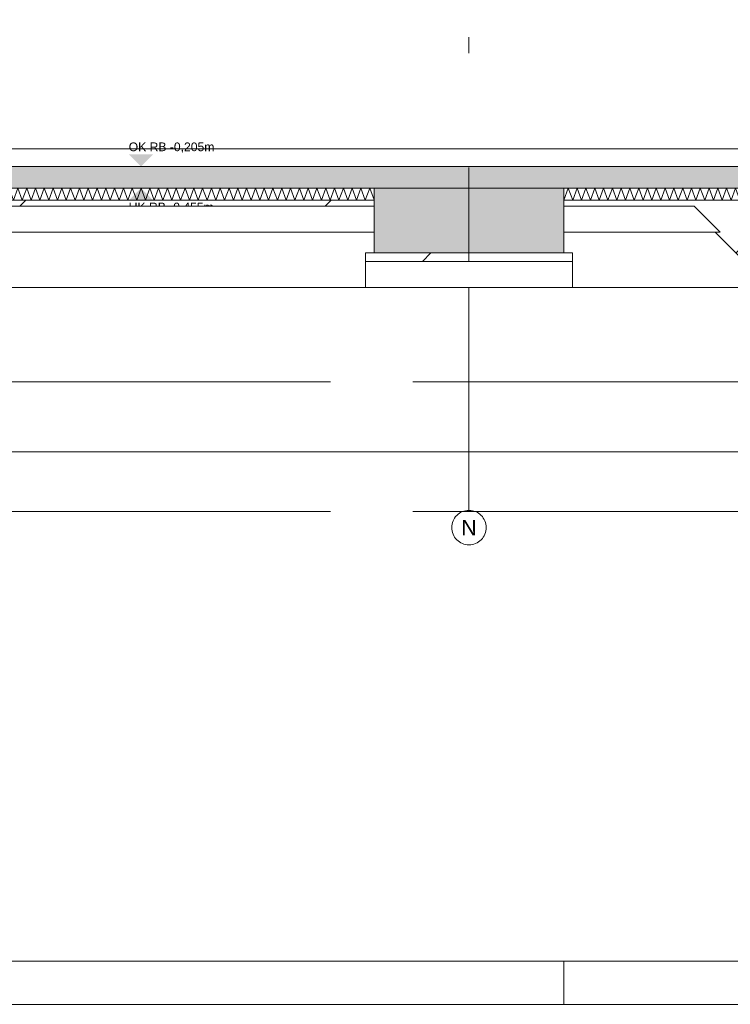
# Model space of a CAD drawing. Header units: metres. Extents: x -3716 to 31, y -1854 to 706.
# Tile 41 of 237: x -1710 to -1608, y -345 to -203. Entities that reach past the tile are written whole.
import ezdxf

# ---------------------------------------------------------------- set-up
doc = ezdxf.new("R2010")
doc.units = ezdxf.units.M
doc.header["$LTSCALE"] = 1.25
doc.header["$PDMODE"] = 1
doc.header["$PDSIZE"] = -2
doc.linetypes.add('ISO-02 Strichlinie', pattern=[3.81, 3.048, -0.762])
doc.linetypes.add('Linienart-53', pattern=[5.291531, 3.175, -1.058062, 0.352704, -0.705764])
doc.layers.get('0').update_dxf_attribs({"lineweight": 25})
for name, color, linetype, lineweight, true_color in [('00 -Bauelemente -Dämmung innen', 7, 'Continuous', 9, 0xff7fe6), ('30 -35 Decken- 0 Decken', 7, 'Continuous', 35, 0x00ee00), ('70 -72 Beschriftung- 1 Beschriftung allgemein', 7, 'Continuous', 9, 0xff6633), ('70 -76 Bemaßung- 2 Allgemein', 7, 'Continuous', 5, 0x6666cc)]:
    doc.layers.add(name, color=color, linetype=linetype, lineweight=lineweight, true_color=true_color)
for name, color, linetype, lineweight in [('70 -71 Achsen- 1 Gebäudeachsen', 7, 'Linienart-53', 18), ('70 -74 Zeichnungsblatt- 4 Plankopf Linie', 7, 'Continuous', 13), ('Keine', 7, 'Continuous', 9)]:
    doc.layers.add(name, color=color, linetype=linetype, lineweight=lineweight)
doc.styles.add('Arial', font='arial.ttf')
doc.dimstyles.new('SIA_DIN1356', dxfattribs={"dimtxt": 1.258608, "dimasz": 2.80603, "dimexe": 2.5, "dimexo": 3.75, "dimgap": 0.625, "dimtad": 1, "dimdec": 3, "dimtxsty": 'Arial', "dimblk": 'VW_SLASH-1', "dimblk1": 'VW_SLASH-1', "dimblk2": 'VW_SLASH-1', "dimcen": 0, "dimdle": 2.5, "dimadec": 3, "dimazin": 0, "dimtfac": 1, "dimtdec": 3, "dimtix": 1, "dimtmove": 0, "dimatfit": 0, "dimldrblk": 'VW_FILLEDARROW-1', "dimfxl": 1, "dimfrac": 2, "dimtolj": 1, "dimarcsym": 0})
pattern_1 = [(-135, (0, 0), (0.883883, -0.883883), [2.12132, -1.414214])]
pattern_2 = [(19.983, (0, 0), (3.0513, -2.96883), [0.19305, -3.66798]), (-13.8697, (0.1815, 0.066), (3.0513, -2.96883), [0.34402, -6.53646]), (-44.2152, (0.5155, -0.0165), (-0.57727, -4.28831), [0.21286, -4.04441]), (-97.6668, (0.668, -0.165), (-3.62857, -1.31948), [0.21635, -4.11064]), (-160.017, (0.639, -0.3794), (-6.67987, 1.64935), [0.19305, -3.66798]), (166.1303, (0.4577, -0.4453), (-9.73117, 4.61818), [0.34402, -6.53646]), (135.7848, (0.1237, -0.363), (0.57727, 4.28831), [0.21286, -4.04441]), (82.3332, (-0.029, -0.2145), (3.62857, 1.31948), [0.21635, -4.11064]), (-110.556, (-1.1957, 1.773), (4.232, -2.40967), [0.17615, -4.14553]), (-67.1952, (-1.2576, 1.608), (4.23201, -2.40967), [0.28547, -6.7182]), (-29.657, (-1.147, 1.345), (5.74945, 1.63685), [0.1985, -4.67145]), (15.8914, (-0.9746, 1.2468), (1.51744, 4.04652), [0.24366, -5.73426]), (69.444, (-0.74, 1.3135), (-4.232, 2.40967), [0.17615, -4.14553]), (112.8048, (-0.6783, 1.4784), (-1.517445, -4.04652), [0.28547, -6.7182]), (150.343, (-0.789, 1.7415), (-1.51744, -4.04652), [0.1985, -4.67145]), (-164.1086, (-0.9614, 1.8398), (-4.23201, 2.40967), [0.24366, -5.73426]), (-136.779, (0.742, -1.897), (2.8039, -7.00974), [0.18786, -9.2051]), (-68.199, (0.605, -2.025), (9.6487, -0.5773), [0.151, -7.39873]), (-3.424, (0.6614, -2.166), (6.8448, 6.43247), [0.1933, -9.47264]), (43.221, (0.8544, -2.177), (-2.8039, 7.00974), [0.18786, -9.2051]), (111.801, (0.991, -2.0485), (-9.6487, 0.5773), [0.151, -7.39873]), (176.576, (0.935, -1.908), (-6.8448, -6.43247), [0.1933, -9.47264]), (142.0458, (-1.1546, -1.1546), (-0.65974, -4.04091), [0.26147, -4.96791]), (80.7274, (-1.3606, -0.994), (-4.78312, -0.82468), [0.20472, -3.88969]), (41.7948, (-1.3278, -0.7917), (-4.783117, -0.824675), [0.36503, -6.93556]), (9.7824, (-1.0555, -0.5485), (-4.12338, 3.21623), [0.24268, -4.611]), (-37.9542, (-0.8165, -0.5072), (0.65974, 4.04091), [0.26147, -4.96791]), (-99.2726, (-0.6102, -0.668), (5.44286, 4.86558), [0.40944, -3.68497]), (-170.2176, (-0.6763, -1.072), (4.12338, -3.21623), [0.48537, -4.36832])]

# ---------------------------------------------------------------- blocks, each defined once
blk = doc.blocks.new('Plankopf')
at = {"layer": '70 -74 Zeichnungsblatt- 4 Plankopf Linie', "color": 7, "linetype": 'ISO-02 Strichlinie', "lineweight": 5, "transparency": 33554687}
blk.add_line((-0.2625, -0.4205), (-0.2625, -0.4155), dxfattribs=at)
at = {"layer": '70 -74 Zeichnungsblatt- 4 Plankopf Linie', "transparency": 33554687, "flags": 128}
for points in [[(-1.0675, 0.4205), (1.0675, 0.4205), (1.0675, -0.4205), (-1.0675, -0.4205)], [(-1.0475, -0.4155), (-1.0475, 0.4155), (1.0625, 0.4155), (1.0625, -0.4155)]]:
    blk.add_lwpolyline(points, close=True, dxfattribs=at)
at = {"layer": '70 -74 Zeichnungsblatt- 4 Plankopf Linie', "color": 0, "flags": 1}
for tag in ['AR_Genehmigt_-_Datum', 'Auto_Generate_Page_Number', 'Auto_Total_Num_Sheets', 'Architekt', 'Architekt_Zusatz_-1-', 'Current_Plot_Date', 'Scale', 'Sheet_Number', 'Sheet_Title', 'Teil', 'Gewerk', 'Total_Num_Sheets', 'Tragwerksplanung', 'Tragwerksplanung_Zusatz_-1-', 'Geschäftszeichen', 'Zone', 'Zone', 'Zone', 'Zone', 'Zone', 'Status', 'TGA', 'TGA_Zusatz_-1-', 'Zone', 'Number', 'Publish_Date', 'Number', 'Publish_Date', 'Number', 'Publish_Date', 'Number', 'Publish_Date', 'Number', 'Publish_Date', 'Planungsgrundlagen', 'Plot_Date_Format', 'BH_Genehmigt_-_Datum', 'Papiermaße', 'Ebene', 'Page_Number', 'Plannummer_Fachplaner', 'File_Name', 'File_Name_Include_Path', 'Projektname_Zusatz', 'Landschaftsarchitekt', 'Landschaftsarchitekten_Zusatz-1-', 'Höhe_üNHN', 'Leistungsphase', 'Number', 'Publish_Date', 'Recipients', 'Recipients', 'Recipients', 'Recipients', 'Recipients', 'Project_Date', 'Project_ID', 'Project_Name', 'Recipients', 'Date', 'Note', 'Date', 'Note', 'Date', 'Note', 'Date', 'Note', 'Date', 'Note', 'Format', 'Date', 'Date', 'Note']:
    blk.add_attdef(tag, (-1.0675, -0.4205), '', height=0.00018, dxfattribs=at)
blk = doc.blocks.new('Gruppe-951')
at = {"color": 255, "linetype": 'Continuous', "lineweight": 5}
blk.add_wipeout([(-105.921, 35.976), (-101.946, 35.976), (-101.746, 36.116), (-105.921, 36.116)], dxfattribs=at).dxf.layer = '00 -Bauelemente -Dämmung innen'
blk = doc.blocks.new('Gruppe-952')
at = {"layer": '00 -Bauelemente -Dämmung innen', "color": 7, "transparency": 33554687, "flags": 128}
for points in [[(-105.921, 35.976), (-105.87, 36.116), (-105.819, 35.976), (-105.768, 36.116), (-105.717, 35.976), (-105.666, 36.116), (-105.615, 35.976), (-105.564, 36.116), (-105.513, 35.976), (-105.462, 36.116), (-105.411, 35.976), (-105.36, 36.116), (-105.31, 35.976), (-105.259, 36.116), (-105.208, 35.976), (-105.157, 36.116), (-105.106, 35.976), (-105.055, 36.116), (-105.004, 35.976), (-104.953, 36.116), (-104.902, 35.976), (-104.851, 36.116), (-104.8, 35.976), (-104.749, 36.116), (-104.698, 35.976), (-104.647, 36.116), (-104.596, 35.976), (-104.545, 36.116), (-104.494, 35.976), (-104.443, 36.116), (-104.392, 35.976), (-104.341, 36.116), (-104.29, 35.976), (-104.239, 36.116), (-104.189, 35.976), (-104.138, 36.116), (-104.087, 35.976), (-104.036, 36.116), (-103.985, 35.976), (-103.934, 36.116), (-103.883, 35.976), (-103.832, 36.116), (-103.781, 35.976), (-103.73, 36.116), (-103.679, 35.976), (-103.628, 36.116), (-103.577, 35.976), (-103.526, 36.116), (-103.475, 35.976), (-103.424, 36.116), (-103.373, 35.976), (-103.322, 36.116), (-103.271, 35.976), (-103.22, 36.116), (-103.169, 35.976), (-103.118, 36.116), (-103.067, 35.976), (-103.017, 36.116), (-102.966, 35.976), (-102.915, 36.116), (-102.864, 35.976), (-102.813, 36.116), (-102.762, 35.976), (-102.711, 36.116), (-102.66, 35.976), (-102.609, 36.116), (-102.558, 35.976), (-102.507, 36.116), (-102.456, 35.976), (-102.405, 36.116), (-102.354, 35.976), (-102.303, 36.116), (-102.252, 35.976), (-102.201, 36.116), (-102.15, 35.976), (-102.099, 36.116), (-102.048, 35.976), (-101.997, 36.116), (-101.946, 35.976), (-101.895, 36.116), (-101.865, 36.033)], [(-101.81, 36.072), (-101.794, 36.116), (-101.784, 36.09)]]:
    blk.add_lwpolyline(points, dxfattribs=at)
blk = doc.blocks.new('Gruppe-953')
at = {"layer": '00 -Bauelemente -Dämmung innen', "color": 7, "linetype": 'Continuous', "lineweight": 9, "transparency": 33554687}
blk.add_line((-101.746, 36.116), (-105.921, 36.116), dxfattribs=at)
blk = doc.blocks.new('Gruppe-954')
at = {"layer": '00 -Bauelemente -Dämmung innen', "color": 7, "linetype": 'Continuous', "lineweight": 9, "transparency": 33554687}
blk.add_line((-105.921, 35.976), (-101.946, 35.976), dxfattribs=at)
blk = doc.blocks.new('Gruppe-955')
at = {"layer": '00 -Bauelemente -Dämmung innen', "color": 7, "transparency": 33554687}
for name in ['Gruppe-953', 'Gruppe-954']:
    blk.add_blockref(name, (0, 0), dxfattribs=at)
blk = doc.blocks.new('Gruppe-956')
at = {"layer": '00 -Bauelemente -Dämmung innen', "color": 7}
blk.add_blockref('Gruppe-951', (0, 0), dxfattribs=at)
at = {"layer": '00 -Bauelemente -Dämmung innen', "color": 7, "transparency": 33554687}
for name in ['Gruppe-952', 'Gruppe-955']:
    blk.add_blockref(name, (0, 0), dxfattribs=at)
blk = doc.blocks.new('Gruppe-957')
at = {"layer": '00 -Bauelemente -Dämmung innen', "color": 7, "transparency": 33554687}
blk.add_blockref('Gruppe-956', (0, 0), dxfattribs=at)
at = {"layer": '00 -Bauelemente -Dämmung innen', "color": 0, "flags": 1}
for tag in ['IFC_UUID', 'instanceID', 'prm0_name', 'prm0_type', 'prm0_value', 'prm1_name', 'prm1_type', 'prm1_value', 'prm2_name', 'prm2_type', 'prm2_value', 'prm3_name', 'prm3_type', 'prm3_value', 'prm4_name', 'prm4_type', 'prm4_value', 'prm5_name', 'prm5_type', 'prm5_value', 'prm6_name', 'prm6_type', 'prm6_value']:
    blk.add_attdef(tag, (-105.921, 35.976), '', height=0.00018, dxfattribs=at)
blk = doc.blocks.new('Gruppe-965')
at = {"color": 255, "linetype": 'Continuous', "lineweight": 5}
blk.add_wipeout([(-113.521, 35.976), (-108.121, 35.976), (-108.121, 36.116), (-113.521, 36.116)], dxfattribs=at).dxf.layer = '00 -Bauelemente -Dämmung innen'
blk = doc.blocks.new('Gruppe-966')
at = {"layer": '00 -Bauelemente -Dämmung innen', "color": 7, "transparency": 33554687, "flags": 128}
blk.add_lwpolyline([(-113.521, 35.976), (-113.47, 36.116), (-113.419, 35.976), (-113.368, 36.116), (-113.317, 35.976), (-113.266, 36.116), (-113.215, 35.976), (-113.164, 36.116), (-113.113, 35.976), (-113.062, 36.116), (-113.011, 35.976), (-112.96, 36.116), (-112.91, 35.976), (-112.859, 36.116), (-112.808, 35.976), (-112.757, 36.116), (-112.706, 35.976), (-112.655, 36.116), (-112.604, 35.976), (-112.553, 36.116), (-112.502, 35.976), (-112.451, 36.116), (-112.4, 35.976), (-112.349, 36.116), (-112.298, 35.976), (-112.247, 36.116), (-112.196, 35.976), (-112.145, 36.116), (-112.094, 35.976), (-112.043, 36.116), (-111.992, 35.976), (-111.941, 36.116), (-111.89, 35.976), (-111.839, 36.116), (-111.789, 35.976), (-111.738, 36.116), (-111.687, 35.976), (-111.636, 36.116), (-111.585, 35.976), (-111.534, 36.116), (-111.483, 35.976), (-111.432, 36.116), (-111.381, 35.976), (-111.33, 36.116), (-111.279, 35.976), (-111.228, 36.116), (-111.177, 35.976), (-111.126, 36.116), (-111.075, 35.976), (-111.024, 36.116), (-110.973, 35.976), (-110.922, 36.116), (-110.871, 35.976), (-110.82, 36.116), (-110.769, 35.976), (-110.718, 36.116), (-110.667, 35.976), (-110.617, 36.116), (-110.566, 35.976), (-110.515, 36.116), (-110.464, 35.976), (-110.413, 36.116), (-110.362, 35.976), (-110.311, 36.116), (-110.26, 35.976), (-110.209, 36.116), (-110.158, 35.976), (-110.107, 36.116), (-110.056, 35.976), (-110.005, 36.116), (-109.954, 35.976), (-109.903, 36.116), (-109.852, 35.976), (-109.801, 36.116), (-109.75, 35.976), (-109.699, 36.116), (-109.648, 35.976), (-109.597, 36.116), (-109.546, 35.976), (-109.495, 36.116), (-109.445, 35.976), (-109.394, 36.116), (-109.343, 35.976), (-109.292, 36.116), (-109.241, 35.976), (-109.19, 36.116), (-109.139, 35.976), (-109.088, 36.116), (-109.037, 35.976), (-108.986, 36.116), (-108.935, 35.976), (-108.884, 36.116), (-108.833, 35.976), (-108.782, 36.116), (-108.731, 35.976), (-108.68, 36.116), (-108.629, 35.976), (-108.578, 36.116), (-108.527, 35.976), (-108.476, 36.116), (-108.425, 35.976), (-108.374, 36.116), (-108.324, 35.976), (-108.273, 36.116), (-108.222, 35.976), (-108.171, 36.116), (-108.121, 35.98)], dxfattribs=at)
blk = doc.blocks.new('Gruppe-967')
at = {"layer": '00 -Bauelemente -Dämmung innen', "color": 7, "linetype": 'Continuous', "lineweight": 9, "transparency": 33554687}
blk.add_line((-108.121, 36.116), (-113.521, 36.116), dxfattribs=at)
blk = doc.blocks.new('Gruppe-968')
at = {"layer": '00 -Bauelemente -Dämmung innen', "color": 7, "linetype": 'Continuous', "lineweight": 9, "transparency": 33554687}
blk.add_line((-113.521, 35.976), (-108.121, 35.976), dxfattribs=at)
blk = doc.blocks.new('Gruppe-969')
at = {"layer": '00 -Bauelemente -Dämmung innen', "color": 7, "transparency": 33554687}
for name in ['Gruppe-967', 'Gruppe-968']:
    blk.add_blockref(name, (0, 0), dxfattribs=at)
blk = doc.blocks.new('Gruppe-970')
at = {"layer": '00 -Bauelemente -Dämmung innen', "color": 7}
blk.add_blockref('Gruppe-965', (0, 0), dxfattribs=at)
at = {"layer": '00 -Bauelemente -Dämmung innen', "color": 7, "transparency": 33554687}
for name in ['Gruppe-966', 'Gruppe-969']:
    blk.add_blockref(name, (0, 0), dxfattribs=at)
blk = doc.blocks.new('Gruppe-971')
at = {"layer": '00 -Bauelemente -Dämmung innen', "color": 7, "transparency": 33554687}
blk.add_blockref('Gruppe-970', (0, 0), dxfattribs=at)
at = {"layer": '00 -Bauelemente -Dämmung innen', "color": 0, "flags": 1}
for tag in ['IFC_UUID', 'instanceID', 'prm0_name', 'prm0_type', 'prm0_value', 'prm1_name', 'prm1_type', 'prm1_value', 'prm2_name', 'prm2_type', 'prm2_value', 'prm3_name', 'prm3_type', 'prm3_value', 'prm4_name', 'prm4_type', 'prm4_value', 'prm5_name', 'prm5_type', 'prm5_value', 'prm6_name', 'prm6_type', 'prm6_value']:
    blk.add_attdef(tag, (-113.521, 35.976), '', height=0.00018, dxfattribs=at)
blk = doc.blocks.new('Gruppe-1101')
at = {"layer": '70 -71 Achsen- 1 Gebäudeachsen', "transparency": 33554687}
blk.add_line((-107.021, 32.385), (-107.021, 37.864), dxfattribs=at)
at = {"color": 255, "transparency": 33554687}
blk.add_wipeout([(-107.021, 31.985), (-107.041, 31.986), (-107.06, 31.989), (-107.079, 31.994), (-107.098, 32), (-107.115, 32.009), (-107.132, 32.019), (-107.148, 32.031), (-107.162, 32.044), (-107.176, 32.058), (-107.187, 32.074), (-107.197, 32.091), (-107.206, 32.109), (-107.212, 32.127), (-107.217, 32.146), (-107.22, 32.166), (-107.221, 32.185), (-107.22, 32.205), (-107.217, 32.224), (-107.212, 32.243), (-107.206, 32.262), (-107.197, 32.28), (-107.187, 32.296), (-107.176, 32.312), (-107.162, 32.327), (-107.148, 32.34), (-107.132, 32.352), (-107.115, 32.362), (-107.098, 32.37), (-107.079, 32.377), (-107.06, 32.381), (-107.041, 32.384), (-107.021, 32.385), (-107.001, 32.384), (-106.982, 32.381), (-106.963, 32.377), (-106.944, 32.37), (-106.927, 32.362), (-106.91, 32.352), (-106.894, 32.34), (-106.88, 32.327), (-106.866, 32.312), (-106.855, 32.296), (-106.845, 32.28), (-106.836, 32.262), (-106.83, 32.243), (-106.825, 32.224), (-106.822, 32.205), (-106.821, 32.185), (-106.822, 32.166), (-106.825, 32.146), (-106.83, 32.127), (-106.836, 32.109), (-106.845, 32.091), (-106.855, 32.074), (-106.866, 32.058), (-106.88, 32.044), (-106.894, 32.031), (-106.91, 32.019), (-106.927, 32.009), (-106.944, 32), (-106.963, 31.994), (-106.982, 31.989), (-107.001, 31.986)], dxfattribs=at).dxf.layer = 'Keine'
at = {"layer": 'Keine', "transparency": 33554687, "flags": 128}
blk.add_lwpolyline([(-107.021, 31.985), (-107.041, 31.986), (-107.06, 31.989), (-107.079, 31.994), (-107.098, 32), (-107.115, 32.009), (-107.132, 32.019), (-107.148, 32.031), (-107.162, 32.044), (-107.176, 32.058), (-107.187, 32.074), (-107.197, 32.091), (-107.206, 32.109), (-107.212, 32.127), (-107.217, 32.146), (-107.22, 32.166), (-107.221, 32.185), (-107.22, 32.205), (-107.217, 32.224), (-107.212, 32.243), (-107.206, 32.262), (-107.197, 32.28), (-107.187, 32.296), (-107.176, 32.312), (-107.162, 32.327), (-107.148, 32.34), (-107.132, 32.352), (-107.115, 32.362), (-107.098, 32.37), (-107.079, 32.377), (-107.06, 32.381), (-107.041, 32.384), (-107.021, 32.385), (-107.001, 32.384), (-106.982, 32.381), (-106.963, 32.377), (-106.944, 32.37), (-106.927, 32.362), (-106.91, 32.352), (-106.894, 32.34), (-106.88, 32.327), (-106.866, 32.312), (-106.855, 32.296), (-106.845, 32.28), (-106.836, 32.262), (-106.83, 32.243), (-106.825, 32.224), (-106.822, 32.205), (-106.821, 32.185), (-106.822, 32.166), (-106.825, 32.146), (-106.83, 32.127), (-106.836, 32.109), (-106.845, 32.091), (-106.855, 32.074), (-106.866, 32.058), (-106.88, 32.044), (-106.894, 32.031), (-106.91, 32.019), (-106.927, 32.009), (-106.944, 32), (-106.963, 31.994), (-106.982, 31.989), (-107.001, 31.986)], close=True, dxfattribs=at)
at = {"layer": 'Keine', "transparency": 33554687, "insert": (-107.021, 32.185), "char_height": 0.176, "attachment_point": 5, "line_spacing_factor": 0.970891, "style": 'Arial'}
blk.add_mtext('N', dxfattribs=at)
blk = doc.blocks.new('Gruppe-1105')
at = {"color": 255, "linetype": 'Continuous', "lineweight": 9}
for points in [[(-162.29599996, 36.57119107), (-101.34599996, 36.57119107), (-101.34599996, 36.36619107), (-162.29599996, 36.36619107)], [(-113.52099996, 35.97619107), (-108.12099996, 35.97619107), (-108.12099996, 35.90619107), (-113.52099996, 35.90619107)], [(-101.94599996, 35.27119107), (-102.29599996, 35.27119107), (-102.29599996, 33.93119107), (-98.62099996, 33.93119107), (-98.62099996, 35.27119107), (-98.62099996, 35.97619107), (-94.92099996, 35.97619107), (-94.92099996, 35.90619107), (-96.44599996, 35.90619107), (-98.52099996, 33.83119107), (-102.39599996, 33.83119107), (-104.47099996, 35.90619107), (-105.92099996, 35.90619107), (-105.92099996, 35.97619107), (-101.94599996, 35.97619107)]]:
    blk.add_wipeout(points, dxfattribs=at).dxf.layer = '30 -35 Decken- 0 Decken'
at = {"layer": '30 -35 Decken- 0 Decken', "linetype": 'Continuous', "lineweight": 9}
h = blk.add_hatch(dxfattribs=at)
h.set_pattern_fill('5_Beton unbewehrt', style=0, pattern_type=2)
h.set_pattern_definition(pattern_1)
h.paths.add_polyline_path([(-113.52099996, 35.97619107), (-108.12099996, 35.97619107), (-108.12099996, 35.90619107), (-113.52099996, 35.90619107)])
h = blk.add_hatch(dxfattribs=at)
h.set_pattern_fill('5_Beton unbewehrt', style=0, pattern_type=2)
h.set_pattern_definition(pattern_1)
h.paths.add_polyline_path([(-101.94599996, 35.27119107), (-102.29599996, 35.27119107), (-102.29599996, 33.93119107), (-98.62099996, 33.93119107), (-98.62099996, 35.27119107), (-98.62099996, 35.97619107), (-94.92099996, 35.97619107), (-94.92099996, 35.90619107), (-96.44599996, 35.90619107), (-98.52099996, 33.83119107), (-102.39599996, 33.83119107), (-104.47099996, 35.90619107), (-105.92099996, 35.90619107), (-105.92099996, 35.97619107), (-101.94599996, 35.97619107)])
at = {"layer": '30 -35 Decken- 0 Decken', "color": 7, "linetype": 'Continuous', "lineweight": 9, "flags": 128}
for points in [[(-162.29599996, 36.57119107), (-101.34599996, 36.57119107), (-101.34599996, 36.36619107), (-162.29599996, 36.36619107)], [(-113.52099996, 35.97619107), (-108.12099996, 35.97619107), (-108.12099996, 35.90619107), (-113.52099996, 35.90619107)], [(-101.94599996, 35.27119107), (-102.29599996, 35.27119107), (-102.29599996, 33.93119107), (-98.62099996, 33.93119107), (-98.62099996, 35.27119107), (-98.62099996, 35.97619107), (-94.92099996, 35.97619107), (-94.92099996, 35.90619107), (-96.44599996, 35.90619107), (-98.52099996, 33.83119107), (-102.39599996, 33.83119107), (-104.47099996, 35.90619107), (-105.92099996, 35.90619107), (-105.92099996, 35.97619107), (-101.94599996, 35.97619107)]]:
    blk.add_lwpolyline(points, close=True, dxfattribs=at)
at = {"layer": '30 -35 Decken- 0 Decken', "color": 7, "linetype": 'Continuous', "lineweight": 9}
blk.add_solid([(-110.82099996, 36.36619107), (-110.9632643, 36.50845541), (-110.67873563, 36.50845541)], dxfattribs=at)
at = {"layer": '30 -35 Decken- 0 Decken', "color": 7, "insert": (-110.9632643, 36.64371629), "char_height": 0.1006886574, "attachment_point": 1, "line_spacing_factor": 0.970891, "style": 'Arial'}
blk.add_mtext('OK RB -0,205m', dxfattribs=at)
at = {"layer": '00 -Bauelemente -Dämmung innen', "color": 7}
for name in ['Gruppe-971', 'Gruppe-957']:
    blk.add_blockref(name, (0, 0), dxfattribs=at)
at = {"color": 255, "linetype": 'Continuous', "lineweight": 9}
blk.add_wipeout([(-108.22099996, 35.36619107), (-105.82099996, 35.36619107), (-105.82099996, 35.26619107), (-108.22099996, 35.26619107)], dxfattribs=at).dxf.layer = '30 -35 Decken- 0 Decken'
at = {"layer": '30 -35 Decken- 0 Decken', "linetype": 'Continuous', "lineweight": 9}
h = blk.add_hatch(dxfattribs=at)
h.set_pattern_fill('5_Beton unbewehrt', style=0, pattern_type=2)
h.set_pattern_definition(pattern_1)
h.paths.add_polyline_path([(-108.22099996, 35.36619107), (-105.82099996, 35.36619107), (-105.82099996, 35.26619107), (-108.22099996, 35.26619107)])
at = {"layer": '30 -35 Decken- 0 Decken', "color": 7, "linetype": 'Continuous', "lineweight": 9, "flags": 128}
blk.add_lwpolyline([(-108.22099996, 35.36619107), (-105.82099996, 35.36619107), (-105.82099996, 35.26619107), (-108.22099996, 35.26619107)], close=True, dxfattribs=at)
at = {"layer": '30 -35 Decken- 0 Decken', "color": 7, "linetype": 'Continuous', "lineweight": 9}
blk.add_solid([(-110.82099996, 36.11619107), (-110.9632643, 35.97392674), (-110.67873563, 35.97392674)], dxfattribs=at)
at = {"layer": '30 -35 Decken- 0 Decken', "color": 7, "insert": (-110.9632643, 35.94690984), "char_height": 0.1006886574, "attachment_point": 1, "line_spacing_factor": 0.970891, "style": 'Arial'}
blk.add_mtext('UK RB -0,455m', dxfattribs=at)
at = {"color": 255, "linetype": 'Continuous', "lineweight": 9}
blk.add_wipeout([(-167.72099996, 35.36619107), (-167.72099996, 36.01619107), (-165.69599318, 36.01619107), (-165.69599318, 35.91619107), (-164.29599996, 35.91619107), (-164.29599996, 35.07119107), (-164.62599996, 35.07119107), (-164.62599996, 34.07119107), (-161.56599996, 34.07119107), (-161.56599996, 35.07119107), (-161.89599996, 35.07119107), (-161.89599996, 36.11619107), (-160.82099996, 36.11619107), (-160.82099996, 35.36619107), (-159.62099996, 35.36619107), (-159.62099996, 36.11619107), (-153.72099996, 36.11619107), (-153.72099996, 35.36619107), (-151.52099996, 35.36619107), (-151.52099996, 36.11619107), (-146.12099996, 36.11619107), (-146.12099996, 35.36619107), (-143.92099996, 35.36619107), (-143.92099996, 36.11619107), (-138.52099996, 36.11619107), (-138.52099996, 35.36619107), (-136.32099996, 35.36619107), (-136.32099996, 36.11619107), (-130.92099996, 36.11619107), (-130.92099996, 35.36619107), (-128.72099996, 35.36619107), (-128.72099996, 36.11619107), (-123.32099996, 36.11619107), (-123.32099996, 35.36619107), (-121.12099996, 35.36619107), (-121.12099996, 36.11619107), (-115.72099996, 36.11619107), (-115.72099996, 35.36619107), (-113.52099996, 35.36619107), (-113.52099996, 36.11619107), (-108.12099996, 36.11619107), (-108.12099996, 35.36619107), (-105.92099996, 35.36619107), (-105.92099996, 36.11619107), (-101.74599996, 36.11619107), (-101.74599996, 35.07119107), (-102.09599996, 35.07119107), (-102.09599996, 34.07119107), (-98.82099996, 34.07119107), (-98.82099996, 36.11619107), (-94.92099996, 36.11619107), (-94.92099996, 35.36619107), (-93.72099996, 35.36619107), (-93.72099996, 36.11619107), (-92.67099996, 36.11619107), (-92.67099996, 35.36619107), (-89.67099996, 35.36619107), (-89.67099996, 36.11619107), (-84.42099996, 36.11619107), (-84.42099996, 35.36619107), (-80.75599996, 35.36619107), (-80.75599996, 36.11619107), (-76.34599996, 36.11619107), (-76.34599996, 36.01619107), (-75.42099996, 36.01619107), (-75.42099996, 35.36619107), (-73.92099996, 35.36619107), (-73.92099996, 36.01619107), (-68.62099996, 36.01619107), (-68.62099996, 35.36619107), (-64.22099996, 35.36619107), (-64.22099996, 36.01619107), (-60.37099996, 36.01619107), (-60.37099996, 35.36619107), (-55.97099996, 35.36619107), (-55.97099996, 36.01619107), (-50.19599996, 36.01619107), (-50.19599996, 34.55619107), (-29.02099996, 34.55619107), (-29.02099996, 36.01619107), (-26.37099996, 36.01619107), (-26.37099996, 35.91619107), (-25.92099996, 35.91619107), (-25.92099996, 35.36619107), (-24.42099996, 35.36619107), (-24.42099996, 36.11619107), (-24.97099996, 36.11619107), (-24.97099996, 36.36619107), (-29.42099996, 36.36619107), (-29.42099996, 35.15619107), (-49.79599996, 35.15619107), (-49.79599996, 36.36619107), (-99.54599996, 36.36619107), (-99.54599996, 35.07119107), (-101.34599996, 35.07119107), (-101.34599996, 36.36619107), (-162.29599996, 36.36619107), (-162.29599996, 35.07119107), (-163.89599996, 35.07119107), (-163.89599996, 36.36619107), (-168.02099996, 36.36619107), (-168.02099996, 35.36619107)], dxfattribs=at).dxf.layer = '30 -35 Decken- 0 Decken'
at = {"layer": '30 -35 Decken- 0 Decken', "linetype": 'Continuous', "lineweight": 9}
h = blk.add_hatch(dxfattribs=at)
h.set_pattern_fill('Stahlbeton1  SRF', style=0, pattern_type=2)
h.set_pattern_definition([(45, (0, 0), (0.07071068, -0.07071068), []), (45, (0.03536, -0.03536), (0.07071068, -0.07071068), [0.075, -0.05])])
h.paths.add_polyline_path([(-167.72099996, 35.36619107), (-167.72099996, 36.01619107), (-165.69599318, 36.01619107), (-165.69599318, 35.91619107), (-164.29599996, 35.91619107), (-164.29599996, 35.07119107), (-164.62599996, 35.07119107), (-164.62599996, 34.07119107), (-161.56599996, 34.07119107), (-161.56599996, 35.07119107), (-161.89599996, 35.07119107), (-161.89599996, 36.11619107), (-160.82099996, 36.11619107), (-160.82099996, 35.36619107), (-159.62099996, 35.36619107), (-159.62099996, 36.11619107), (-153.72099996, 36.11619107), (-153.72099996, 35.36619107), (-151.52099996, 35.36619107), (-151.52099996, 36.11619107), (-146.12099996, 36.11619107), (-146.12099996, 35.36619107), (-143.92099996, 35.36619107), (-143.92099996, 36.11619107), (-138.52099996, 36.11619107), (-138.52099996, 35.36619107), (-136.32099996, 35.36619107), (-136.32099996, 36.11619107), (-130.92099996, 36.11619107), (-130.92099996, 35.36619107), (-128.72099996, 35.36619107), (-128.72099996, 36.11619107), (-123.32099996, 36.11619107), (-123.32099996, 35.36619107), (-121.12099996, 35.36619107), (-121.12099996, 36.11619107), (-115.72099996, 36.11619107), (-115.72099996, 35.36619107), (-113.52099996, 35.36619107), (-113.52099996, 36.11619107), (-108.12099996, 36.11619107), (-108.12099996, 35.36619107), (-105.92099996, 35.36619107), (-105.92099996, 36.11619107), (-101.74599996, 36.11619107), (-101.74599996, 35.07119107), (-102.09599996, 35.07119107), (-102.09599996, 34.07119107), (-98.82099996, 34.07119107), (-98.82099996, 36.11619107), (-94.92099996, 36.11619107), (-94.92099996, 35.36619107), (-93.72099996, 35.36619107), (-93.72099996, 36.11619107), (-92.67099996, 36.11619107), (-92.67099996, 35.36619107), (-89.67099996, 35.36619107), (-89.67099996, 36.11619107), (-84.42099996, 36.11619107), (-84.42099996, 35.36619107), (-80.75599996, 35.36619107), (-80.75599996, 36.11619107), (-76.34599996, 36.11619107), (-76.34599996, 36.01619107), (-75.42099996, 36.01619107), (-75.42099996, 35.36619107), (-73.92099996, 35.36619107), (-73.92099996, 36.01619107), (-68.62099996, 36.01619107), (-68.62099996, 35.36619107), (-64.22099996, 35.36619107), (-64.22099996, 36.01619107), (-60.37099996, 36.01619107), (-60.37099996, 35.36619107), (-55.97099996, 35.36619107), (-55.97099996, 36.01619107), (-50.19599996, 36.01619107), (-50.19599996, 34.55619107), (-29.02099996, 34.55619107), (-29.02099996, 36.01619107), (-26.37099996, 36.01619107), (-26.37099996, 35.91619107), (-25.92099996, 35.91619107), (-25.92099996, 35.36619107), (-24.42099996, 35.36619107), (-24.42099996, 36.11619107), (-24.97099996, 36.11619107), (-24.97099996, 36.36619107), (-29.42099996, 36.36619107), (-29.42099996, 35.15619107), (-49.79599996, 35.15619107), (-49.79599996, 36.36619107), (-99.54599996, 36.36619107), (-99.54599996, 35.07119107), (-101.34599996, 35.07119107), (-101.34599996, 36.36619107), (-162.29599996, 36.36619107), (-162.29599996, 35.07119107), (-163.89599996, 35.07119107), (-163.89599996, 36.36619107), (-168.02099996, 36.36619107), (-168.02099996, 35.36619107)])
at = {"layer": '30 -35 Decken- 0 Decken', "color": 7, "linetype": 'Continuous', "lineweight": 9}
blk.add_line((-108.12099996, 36.11619107), (-105.92099996, 36.11619107), dxfattribs=at)
at = {"layer": '30 -35 Decken- 0 Decken', "color": 7, "linetype": 'Continuous', "lineweight": 9, "flags": 128}
for points in [[(-121.12099996, 36.11619107), (-115.72099996, 36.11619107), (-115.72099996, 35.36619107), (-113.52099996, 35.36619107), (-113.52099996, 36.11619107), (-108.12099996, 36.11619107), (-108.12099996, 35.36619107), (-105.92099996, 35.36619107), (-105.92099996, 36.11619107), (-101.74599996, 36.11619107)], [(-49.79599996, 36.36619107), (-99.54599996, 36.36619107), (-99.54599996, 35.07119107), (-101.34599996, 35.07119107), (-101.34599996, 36.36619107), (-162.29599996, 36.36619107)]]:
    blk.add_lwpolyline(points, dxfattribs=at)
at = {"layer": '70 -71 Achsen- 1 Gebäudeachsen', "color": 7, "transparency": 33554687}
blk.add_blockref('Gruppe-1101', (0, 0), dxfattribs=at)
blk = doc.blocks.new('_FU_2D LP9 (3D)')
at = {"layer": '30 -35 Decken- 0 Decken', "color": 7}
blk.add_blockref('Gruppe-1105', (0, 0), dxfattribs=at)
at = {"layer": '70 -72 Beschriftung- 1 Beschriftung allgemein', "linetype": 'ISO-02 Strichlinie'}
for p, q in [((-183.8724, 33.8712), (1.1339, 33.8712)), ((-183.8724, 32.3712), (1.1339, 32.3712))]:
    blk.add_line(p, q, dxfattribs=at)
blk = doc.blocks.new('Gruppe-1114')
at = {"color": 255, "linetype": 'Continuous', "lineweight": 9}
for points in [[(-113.521, 35.906), (-108.121, 35.906), (-108.121, 35.606), (-113.521, 35.606)], [(-105.921, 35.906), (-104.411, 35.906), (-104.111, 35.606), (-105.921, 35.606)], [(-108.221, 35.266), (-105.821, 35.266), (-105.821, 34.966), (-108.221, 34.966)]]:
    blk.add_wipeout(points, dxfattribs=at).dxf.layer = '30 -35 Decken- 0 Decken'
at = {"layer": '30 -35 Decken- 0 Decken', "linetype": 'Continuous', "lineweight": 9}
h = blk.add_hatch(dxfattribs=at)
h.set_pattern_fill('Mörtel_Putz sehr fein SRF', style=0, pattern_type=2)
h.set_pattern_definition(pattern_2)
h.paths.add_polyline_path([(-113.521, 35.906), (-108.121, 35.906), (-108.121, 35.606), (-113.521, 35.606)])
h = blk.add_hatch(dxfattribs=at)
h.set_pattern_fill('Mörtel_Putz sehr fein SRF', style=0, pattern_type=2)
h.set_pattern_definition(pattern_2)
h.paths.add_polyline_path([(-105.921, 35.906), (-104.411, 35.906), (-104.111, 35.606), (-105.921, 35.606)])
h = blk.add_hatch(dxfattribs=at)
h.set_pattern_fill('Mörtel_Putz sehr fein SRF', style=0, pattern_type=2)
h.set_pattern_definition(pattern_2)
h.paths.add_polyline_path([(-108.221, 35.266), (-105.821, 35.266), (-105.821, 34.966), (-108.221, 34.966)])
at = {"layer": '30 -35 Decken- 0 Decken', "color": 7, "linetype": 'Continuous', "lineweight": 9, "flags": 128}
for points in [[(-113.521, 35.906), (-108.121, 35.906), (-108.121, 35.606), (-113.521, 35.606)], [(-105.921, 35.906), (-104.411, 35.906), (-104.111, 35.606), (-105.921, 35.606)], [(-108.221, 35.266), (-105.821, 35.266), (-105.821, 34.966), (-108.221, 34.966)]]:
    blk.add_lwpolyline(points, close=True, dxfattribs=at)
blk = doc.blocks.new('VW_SLASH-1')
at = {"color": 0, "linetype": 'ByBlock', "lineweight": -2, "transparency": 16777216}
blk.add_line((0.8909, 0), (-1, 0), dxfattribs=at)
at = {"color": 0, "lineweight": 20, "transparency": 16777216, "flags": 128}
blk.add_lwpolyline([(0.5001, 0.5001), (-0.5001, -0.5001)], dxfattribs=at)
blk = doc.blocks.new('*D1515')
at = {"layer": '70 -76 Bemaßung- 2 Allgemein', "color": 0, "lineweight": -2}
for p, q in [((-105.202, 33.061), (-156.715, 33.061)), ((-159.521, 29.781), (-159.521, 30.561)), ((-102.396, 29.781), (-102.396, 30.561))]:
    blk.add_line(p, q, dxfattribs=at)
at = {"layer": 'Defpoints', "color": 0}
for p in [(-159.521, 33.531), (-102.396, 33.531), (-159.521, 33.061)]:
    blk.add_point(p, dxfattribs=at)
at = {"layer": '70 -76 Bemaßung- 2 Allgemein', "color": 0, "lineweight": -2, "xscale": 2.8060302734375, "yscale": 2.8060302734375, "zscale": 2.8060302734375, "rotation": 180}
blk.add_blockref('VW_SLASH-1', (-159.521, 33.061), dxfattribs=at)
at = {"layer": '70 -76 Bemaßung- 2 Allgemein', "color": 0, "lineweight": -2, "xscale": 2.8060302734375, "yscale": 2.8060302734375, "zscale": 2.8060302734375}
blk.add_blockref('VW_SLASH-1', (-102.396, 33.061), dxfattribs=at)
at = {"layer": '70 -76 Bemaßung- 2 Allgemein', "color": 0, "insert": (-130.958, 33.163), "char_height": 0.10069, "attachment_point": 5, "style": 'Arial'}
blk.add_mtext('\\A1;57,12\\S5^ ;', dxfattribs=at)
blk = doc.blocks.new('VW_FILLEDARROW-1')
at = {"linetype": 'Continuous', "lineweight": 0, "transparency": 16777216}
blk.add_hatch(color=0, dxfattribs=at).paths.add_polyline_path([(-1.4144, 0.379), (0, 0), (-1.4144, -0.379)])
at = {"color": 0, "lineweight": 5, "transparency": 16777216, "flags": 128}
blk.add_lwpolyline([(-1.4144, 0.379), (0, 0), (-1.4144, -0.379)], close=True, dxfattribs=at)
blk = doc.blocks.new('*D1516')
at = {"layer": '70 -76 Bemaßung- 2 Allgemein', "color": 0, "lineweight": -2}
for p, q in [((-105.202, 33.061), (-108.008, 33.061)), ((-98.521, 33.061), (-102.396, 33.061)), ((-95.715, 33.061), (-92.909, 33.061)), ((-102.396, 29.781), (-102.396, 30.561)), ((-98.521, 29.781), (-98.521, 30.561))]:
    blk.add_line(p, q, dxfattribs=at)
at = {"layer": 'Defpoints', "color": 0}
for p in [(-102.396, 33.531), (-98.521, 33.531), (-102.396, 33.061)]:
    blk.add_point(p, dxfattribs=at)
at = {"layer": '70 -76 Bemaßung- 2 Allgemein', "color": 0, "lineweight": -2, "xscale": 2.8060302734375, "yscale": 2.8060302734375, "zscale": 2.8060302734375}
blk.add_blockref('VW_SLASH-1', (-102.396, 33.061), dxfattribs=at)
at = {"layer": '70 -76 Bemaßung- 2 Allgemein', "color": 0, "lineweight": -2, "xscale": 2.8060302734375, "yscale": 2.8060302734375, "zscale": 2.8060302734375, "rotation": 180}
blk.add_blockref('VW_SLASH-1', (-98.521, 33.061), dxfattribs=at)
at = {"layer": '70 -76 Bemaßung- 2 Allgemein', "color": 0, "insert": (-100.458, 33.163), "char_height": 0.10069, "attachment_point": 5, "style": 'Arial'}
blk.add_mtext('\\A1;3,87\\S5^ ;', dxfattribs=at)
blk = doc.blocks.new('Gruppe-1118')
at = {"layer": '70 -76 Bemaßung- 2 Allgemein'}
for base, p1, p2, text, picture, middle in [((-159.52099996, 33.06119107), (-102.39599996, 33.53119107), (-159.52099996, 33.53119107), '57,12\\S5^ ;', '*D1515', (-130.95849996, 33.16338571)), ((-102.39599996, 33.06119107), (-98.52099996, 33.53119107), (-102.39599996, 33.53119107), '3,87\\S5^ ;', '*D1516', (-100.45849996, 33.16338571))]:
    dim = blk.add_linear_dim(base=base, p1=p1, p2=p2, text=text, dimstyle='SIA_DIN1356', override={"dimtxt": 0.100689, "dimgap": 0.025, "dimdec": 8, "dimpost": '<>', "dimtxsty": 'Arial', "dimtmove": 2}, dxfattribs=at)
    dim.commit()
    dim.dimension.update_dxf_attribs({"geometry": picture, "text_midpoint": middle})
blk = doc.blocks.new('_Feinplanum 2D-6 (3D)')
at = {"layer": '70 -72 Beschriftung- 1 Beschriftung allgemein', "linetype": 'ISO-02 Strichlinie'}
blk.add_line((-183.87242454, 32.37119107), (1.13388679, 32.37119107), dxfattribs=at)
at = {"layer": '30 -35 Decken- 0 Decken', "color": 7}
blk.add_blockref('Gruppe-1114', (0, 0), dxfattribs=at)
at = {"layer": '30 -35 Decken- 0 Decken', "color": 7, "linetype": 'Continuous', "lineweight": 9}
blk.add_line((-103.53099996, 34.96619107), (-159.52099996, 34.96619107), dxfattribs=at)
at = {"layer": '70 -72 Beschriftung- 1 Beschriftung allgemein', "linetype": 'ISO-02 Strichlinie'}
blk.add_line((-183.87242454, 33.87119107), (1.13388679, 33.87119107), dxfattribs=at)
at = {"layer": '70 -76 Bemaßung- 2 Allgemein'}
blk.add_blockref('Gruppe-1118', (0, 0), dxfattribs=at)

msp = doc.modelspace()

# ---------------------------------------------------------------- block references
at = {"layer": '70 -74 Zeichnungsblatt- 4 Plankopf Linie', "xscale": 1250, "yscale": 1250, "zscale": 1250}
msp.add_blockref('Plankopf', (-1303.55, 180.16), dxfattribs=at)

# ---------------------------------------------------------------- next in the draw order: block references
at = {"layer": 'Keine', "color": 1, "xscale": 12.5, "yscale": 12.5, "zscale": 12.5}
msp.add_blockref('_FU_2D LP9 (3D)', (-307.66, -678.79), dxfattribs=at)

# ---------------------------------------------------------------- next in the draw order: block references
msp.add_blockref('_Feinplanum 2D-6 (3D)', (-307.66, -678.79), dxfattribs=at)

doc.saveas('drawing.dxf')
